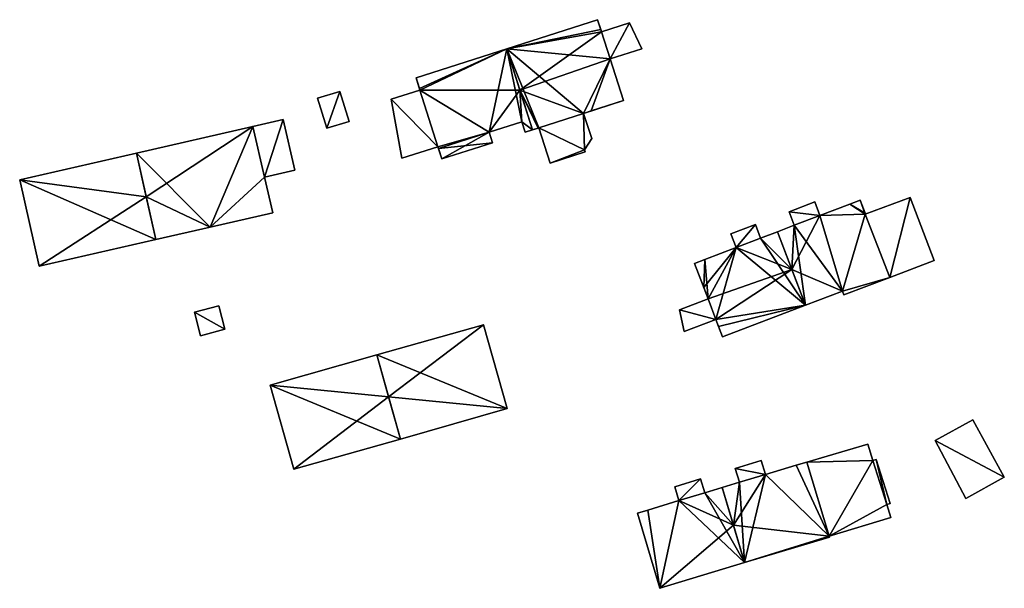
# Model space of a CAD drawing. Header units: inches. Extents: x 2560404 to 2560853, y 1205409 to 1205682.
# Tile 3 of 15: x 2560567 to 2560661, y 1205441 to 1205495. Entities that reach past the tile are written whole.
import ezdxf

# ---------------------------------------------------------------- set-up
doc = ezdxf.new("R2010")
doc.units = ezdxf.units.IN
doc.header["$MEASUREMENT"] = 0
doc.layers.add('bati3d_lod1_hmax_bat', color=10, linetype='Continuous')
doc.layers.add('bati3d_lod1_hmax_pt_bat', color=10, linetype='Continuous')

msp = doc.modelspace()

# ---------------------------------------------------------------- meshes
at = {"layer": 'bati3d_lod1_hmax_bat', "color": 22, "true_color": 0xdb4436}
mesh = msp.add_polyface(dxfattribs=at)
corners = [(2560620.908, 1205482.691, 609.039), (2560617.536, 1205481.598, 609.039), (2560620.853, 1205482.862, 609.039), (2560620.754, 1205486.371, 609.039), (2560621.537, 1205483.955, 609.039), (2560623.308, 1205491.604, 609.039), (2560624.587, 1205487.614, 609.039), (2560625.169, 1205495.068, 609.039), (2560626.373, 1205492.587, 609.039), (2560613.358, 1205492.567, 609.039), (2560616.443, 1205484.969, 609.039), (2560615.857, 1205484.777, 609.039), (2560622.099, 1205495.376, 609.039), (2560622.475, 1205494.205, 609.039), (2560620.908, 1205482.691, 617.214), (2560617.536, 1205481.598, 617.214), (2560620.853, 1205482.862, 617.214), (2560621.537, 1205483.955, 617.214), (2560620.754, 1205486.371, 617.214), (2560624.587, 1205487.614, 617.214), (2560623.308, 1205491.604, 617.214), (2560626.373, 1205492.587, 617.214), (2560625.169, 1205495.068, 617.214), (2560622.475, 1205494.205, 617.214), (2560622.099, 1205495.376, 617.214), (2560613.358, 1205492.567, 617.214), (2560615.857, 1205484.777, 617.214), (2560616.443, 1205484.969, 617.214)]
mesh.append_faces([[corners[k] for k in face] for face in [(18, 20, 25), (25, 20, 23), (16, 18, 27), (18, 25, 27), (20, 22, 23), (17, 18, 16), (19, 20, 18), (21, 22, 20), (25, 23, 24), (16, 27, 15), (27, 25, 26), (15, 14, 16), (10, 1, 15), (10, 15, 27), (11, 10, 27), (11, 27, 26), (9, 11, 26), (9, 26, 25), (12, 9, 25), (12, 25, 24), (13, 12, 24), (13, 24, 23), (7, 13, 23), (7, 23, 22), (8, 7, 22), (8, 22, 21), (5, 8, 21), (5, 21, 20), (6, 5, 20), (6, 20, 19), (3, 6, 19), (3, 19, 18), (4, 3, 18), (4, 18, 17), (2, 4, 17), (2, 17, 16), (0, 2, 16), (0, 16, 14), (1, 0, 14), (1, 14, 15), (13, 5, 9), (9, 3, 10), (9, 5, 3), (3, 2, 10), (13, 7, 5), (12, 13, 9), (2, 1, 10), (9, 10, 11), (7, 8, 5), (5, 6, 3), (3, 4, 2), (0, 1, 2)]])
mesh = msp.add_polyface(dxfattribs=at)
corners = [(2560603.266, 1205482.064, 609.077), (2560602.249, 1205487.727, 609.077), (2560606.743, 1205483.172, 609.077), (2560607.117, 1205482, 609.077), (2560611.677, 1205484.568, 609.077), (2560605.012, 1205488.607, 609.077), (2560604.638, 1205489.779, 609.077), (2560613.358, 1205492.567, 609.077), (2560611.997, 1205483.558, 609.077), (2560615.857, 1205484.777, 609.077), (2560614.827, 1205485.567, 609.077), (2560615.147, 1205484.557, 609.077), (2560605.012, 1205488.607, 617.215), (2560604.638, 1205489.779, 617.215), (2560602.249, 1205487.727, 617.215), (2560603.266, 1205482.064, 617.215), (2560606.743, 1205483.172, 617.215), (2560607.117, 1205482, 617.215), (2560611.997, 1205483.558, 617.215), (2560611.677, 1205484.568, 617.215), (2560614.827, 1205485.567, 617.215), (2560615.147, 1205484.557, 617.215), (2560615.857, 1205484.777, 617.215), (2560613.358, 1205492.567, 617.215)]
mesh.append_faces([[corners[k] for k in face] for face in [(19, 12, 16), (19, 23, 12), (20, 23, 19), (16, 12, 14), (17, 19, 16), (15, 16, 14), (22, 20, 21), (17, 18, 19), (23, 13, 12), (22, 23, 20), (7, 6, 13), (7, 13, 23), (9, 7, 23), (9, 23, 22), (11, 9, 22), (11, 22, 21), (10, 11, 21), (10, 21, 20), (4, 10, 20), (4, 20, 19), (8, 4, 19), (8, 19, 18), (3, 8, 18), (3, 18, 17), (2, 3, 17), (2, 17, 16), (0, 2, 16), (0, 16, 15), (1, 0, 15), (1, 15, 14), (5, 1, 14), (5, 14, 12), (6, 5, 12), (6, 12, 13), (4, 5, 7), (2, 5, 4), (10, 4, 7), (11, 10, 9), (9, 10, 7), (8, 3, 4), (2, 1, 5), (5, 6, 7), (3, 2, 4), (0, 1, 2)]])
mesh = msp.add_polyface(dxfattribs=at)
corners = [(2560596.046, 1205484.941, 611.08), (2560597.317, 1205488.479, 611.08), (2560598.191, 1205485.588, 611.08), (2560595.173, 1205487.831, 611.08), (2560598.191, 1205485.588, 613.578), (2560596.046, 1205484.941, 613.578), (2560597.317, 1205488.479, 613.578), (2560595.173, 1205487.831, 613.578)]
mesh.append_faces([[corners[k] for k in face] for face in [(5, 4, 6), (5, 6, 7), (3, 0, 5), (3, 5, 7), (1, 3, 7), (1, 7, 6), (2, 1, 6), (2, 6, 4), (0, 2, 4), (0, 4, 5), (0, 3, 1), (0, 1, 2)]])
mesh = msp.add_polyface(dxfattribs=at)
corners = [(2560579.607, 1205474.25, 609.471), (2560577.739, 1205482.549, 609.471), (2560584.817, 1205475.444, 609.471), (2560590.847, 1205476.826, 609.471), (2560590.059, 1205480.255, 609.471), (2560588.938, 1205485.125, 609.471), (2560592.992, 1205480.929, 609.471), (2560591.871, 1205485.799, 609.471), (2560579.607, 1205474.25, 617.644), (2560577.739, 1205482.549, 617.644), (2560584.817, 1205475.444, 617.644), (2560590.847, 1205476.826, 617.644), (2560590.059, 1205480.255, 617.644), (2560592.992, 1205480.929, 617.644), (2560591.871, 1205485.799, 617.644), (2560588.938, 1205485.125, 617.644)]
mesh.append_faces([[corners[k] for k in face] for face in [(12, 15, 10), (11, 12, 10), (9, 8, 10), (15, 9, 10), (13, 14, 12), (14, 15, 12), (5, 1, 9), (5, 9, 15), (7, 5, 15), (7, 15, 14), (6, 7, 14), (6, 14, 13), (4, 6, 13), (4, 13, 12), (3, 4, 12), (3, 12, 11), (2, 3, 11), (2, 11, 10), (0, 2, 10), (0, 10, 8), (1, 0, 8), (1, 8, 9), (4, 2, 5), (7, 4, 5), (6, 4, 7), (2, 1, 5), (3, 2, 4), (0, 1, 2)]])
mesh = msp.add_polyface(dxfattribs=at)
corners = [(2560579.607, 1205474.25, 609.431), (2560566.509, 1205479.983, 609.431), (2560577.739, 1205482.549, 609.431), (2560568.378, 1205471.694, 609.431), (2560577.739, 1205482.549, 617.644), (2560579.607, 1205474.25, 617.644), (2560566.509, 1205479.983, 617.644), (2560568.378, 1205471.694, 617.644)]
mesh.append_faces([[corners[k] for k in face] for face in [(5, 4, 6), (5, 6, 7), (3, 0, 5), (3, 5, 7), (1, 3, 7), (1, 7, 6), (2, 1, 6), (2, 6, 4), (0, 2, 4), (0, 4, 5), (0, 3, 1), (0, 1, 2)]])
mesh = msp.add_polyface(dxfattribs=at)
corners = [(2560645.661, 1205469.292, 603.266), (2560642.093, 1205467.932, 603.266), (2560640.781, 1205471.382, 603.266), (2560645.802, 1205468.921, 603.266), (2560650.202, 1205470.597, 603.266), (2560654.483, 1205472.229, 603.266), (2560652.165, 1205478.292, 603.266), (2560639.404, 1205475.002, 603.266), (2560641.014, 1205475.621, 603.266), (2560642.994, 1205477.86, 603.266), (2560643.484, 1205476.56, 603.266), (2560640.524, 1205476.921, 603.266), (2560647.364, 1205478.029, 603.266), (2560647.83, 1205476.768, 603.266), (2560646.377, 1205477.655, 603.266), (2560647.854, 1205476.702, 603.266), (2560640.781, 1205471.382, 611.449), (2560639.404, 1205475.002, 611.449), (2560642.093, 1205467.932, 611.449), (2560645.661, 1205469.292, 611.449), (2560645.802, 1205468.921, 611.449), (2560650.202, 1205470.597, 611.449), (2560654.483, 1205472.229, 611.449), (2560652.165, 1205478.292, 611.449), (2560647.854, 1205476.702, 611.449), (2560647.83, 1205476.768, 611.449), (2560647.364, 1205478.029, 611.449), (2560646.377, 1205477.655, 611.449), (2560643.484, 1205476.56, 611.449), (2560642.994, 1205477.86, 611.449), (2560640.524, 1205476.921, 611.449), (2560641.014, 1205475.621, 611.449)]
mesh.append_faces([[corners[k] for k in face] for face in [(21, 24, 19), (19, 24, 28), (19, 28, 16), (28, 31, 16), (21, 19, 20), (23, 24, 21), (25, 27, 24), (24, 27, 28), (19, 16, 18), (26, 27, 25), (30, 31, 28), (31, 17, 16), (22, 23, 21), (29, 30, 28), (8, 7, 17), (8, 17, 31), (11, 8, 31), (11, 31, 30), (9, 11, 30), (9, 30, 29), (10, 9, 29), (10, 29, 28), (14, 10, 28), (14, 28, 27), (12, 14, 27), (12, 27, 26), (13, 12, 25), (12, 26, 25), (15, 13, 25), (15, 25, 24), (6, 15, 24), (6, 24, 23), (5, 6, 23), (5, 23, 22), (4, 5, 21), (5, 22, 21), (3, 4, 21), (3, 21, 20), (0, 3, 20), (0, 20, 19), (1, 0, 19), (1, 19, 18), (2, 1, 16), (1, 18, 16), (7, 2, 16), (7, 16, 17), (10, 15, 0), (10, 2, 8), (0, 15, 4), (10, 0, 2), (14, 15, 10), (4, 15, 6), (14, 13, 15), (12, 13, 14), (10, 8, 11), (9, 10, 11), (2, 7, 8), (5, 4, 6), (3, 0, 4), (0, 1, 2)]])
mesh = msp.add_polyface(dxfattribs=at)
corners = [(2560637.284, 1205475.692, 603.397), (2560635.424, 1205473.483, 603.397), (2560634.924, 1205474.793, 603.397), (2560632.728, 1205468.558, 603.397), (2560631.434, 1205471.955, 603.397), (2560632.43, 1205472.336, 603.397), (2560633.489, 1205466.558, 603.397), (2560629.972, 1205467.509, 603.397), (2560630.447, 1205465.4, 603.397), (2560639.404, 1205475.002, 603.397), (2560642.093, 1205467.932, 603.397), (2560637.784, 1205474.382, 603.397), (2560634.123, 1205464.895, 603.397), (2560635.424, 1205473.483, 611.438), (2560634.924, 1205474.793, 611.438), (2560632.43, 1205472.336, 611.438), (2560631.434, 1205471.955, 611.438), (2560632.728, 1205468.558, 611.438), (2560629.972, 1205467.509, 611.438), (2560630.447, 1205465.4, 611.438), (2560633.489, 1205466.558, 611.438), (2560634.123, 1205464.895, 611.438), (2560642.093, 1205467.932, 611.438), (2560639.404, 1205475.002, 611.438), (2560637.784, 1205474.382, 611.438), (2560637.284, 1205475.692, 611.438)]
mesh.append_faces([[corners[k] for k in face] for face in [(20, 22, 13), (17, 20, 13), (24, 13, 22), (20, 21, 22), (17, 13, 15), (18, 20, 17), (18, 19, 20), (23, 24, 22), (13, 24, 25), (16, 17, 15), (13, 25, 14), (0, 2, 14), (0, 14, 25), (11, 0, 25), (11, 25, 24), (9, 11, 24), (9, 24, 23), (10, 9, 23), (10, 23, 22), (12, 10, 22), (12, 22, 21), (6, 12, 21), (6, 21, 20), (8, 6, 20), (8, 20, 19), (7, 8, 19), (7, 19, 18), (3, 7, 18), (3, 18, 17), (4, 3, 17), (4, 17, 16), (5, 4, 16), (5, 16, 15), (1, 5, 15), (1, 15, 13), (2, 1, 13), (2, 13, 14), (1, 10, 6), (11, 10, 1), (3, 1, 6), (10, 12, 6), (1, 0, 11), (9, 10, 11), (6, 8, 7), (6, 7, 3), (1, 3, 5), (3, 4, 5), (0, 1, 2)]])
mesh = msp.add_polyface(dxfattribs=at)
corners = [(2560583.326, 1205467.269, 608.829), (2560586.243, 1205465.646, 608.829), (2560583.915, 1205464.985, 608.829), (2560585.669, 1205467.872, 608.829), (2560583.915, 1205464.985, 611.153), (2560583.326, 1205467.269, 611.153), (2560586.243, 1205465.646, 611.153), (2560585.669, 1205467.872, 611.153)]
mesh.append_faces([[corners[k] for k in face] for face in [(5, 4, 6), (5, 6, 7), (3, 0, 5), (3, 5, 7), (1, 3, 7), (1, 7, 6), (2, 1, 6), (2, 6, 4), (0, 2, 4), (0, 4, 5), (0, 3, 1), (0, 1, 2)]])
mesh = msp.add_polyface(dxfattribs=at)
corners = [(2560613.403, 1205458.013, 604.056), (2560603.153, 1205455.077, 604.056), (2560600.865, 1205463.166, 604.056), (2560611.114, 1205466.062, 604.056), (2560600.865, 1205463.166, 612.387), (2560611.114, 1205466.062, 612.387), (2560603.153, 1205455.077, 612.387), (2560613.403, 1205458.013, 612.387)]
mesh.append_faces([[corners[k] for k in face] for face in [(5, 4, 7), (4, 6, 7), (0, 3, 5), (0, 5, 7), (1, 0, 7), (1, 7, 6), (2, 1, 6), (2, 6, 4), (3, 2, 4), (3, 4, 5), (3, 0, 2), (0, 1, 2)]])
mesh = msp.add_polyface(dxfattribs=at)
corners = [(2560590.615, 1205460.259, 603.972), (2560600.865, 1205463.166, 603.972), (2560603.153, 1205455.077, 603.972), (2560592.884, 1205452.18, 603.972), (2560603.153, 1205455.077, 612.384), (2560592.884, 1205452.18, 612.384), (2560600.865, 1205463.166, 612.384), (2560590.615, 1205460.259, 612.384)]
mesh.append_faces([[corners[k] for k in face] for face in [(5, 4, 7), (4, 6, 7), (0, 3, 5), (0, 5, 7), (1, 0, 7), (1, 7, 6), (2, 1, 6), (2, 6, 4), (3, 2, 4), (3, 4, 5), (3, 0, 2), (0, 1, 2)]])
mesh = msp.add_polyface(dxfattribs=at)
corners = [(2560661.23, 1205451.407, 597.751), (2560654.585, 1205454.941, 597.751), (2560658.189, 1205456.922, 597.751), (2560657.518, 1205449.361, 597.751), (2560658.189, 1205456.922, 601.82), (2560661.23, 1205451.407, 601.82), (2560654.585, 1205454.941, 601.82), (2560657.518, 1205449.361, 601.82)]
mesh.append_faces([[corners[k] for k in face] for face in [(5, 4, 6), (5, 6, 7), (3, 0, 5), (3, 5, 7), (1, 3, 7), (1, 7, 6), (2, 1, 6), (2, 6, 4), (0, 2, 4), (0, 4, 5), (0, 3, 1), (0, 1, 2)]])
mesh = msp.add_polyface(dxfattribs=at)
corners = [(2560635.341, 1205452.258, 599.317), (2560637.851, 1205453.017, 599.317), (2560638.251, 1205451.667, 599.317), (2560634.081, 1205450.418, 599.317), (2560635.741, 1205450.918, 599.317), (2560636.24, 1205443.199, 599.317), (2560648.091, 1205454.585, 599.317), (2560648.582, 1205453.01, 599.317), (2560642.221, 1205452.855, 599.317), (2560644.4, 1205445.656, 599.317), (2560644.374, 1205445.742, 599.317), (2560641.219, 1205452.556, 599.317), (2560649.943, 1205448.775, 599.317), (2560648.916, 1205453.114, 599.317), (2560650.239, 1205448.867, 599.317), (2560650.327, 1205447.543, 599.317), (2560637.851, 1205453.017, 607.457), (2560638.251, 1205451.667, 607.457), (2560635.341, 1205452.258, 607.457), (2560635.741, 1205450.918, 607.457), (2560634.081, 1205450.418, 607.457), (2560636.24, 1205443.199, 607.457), (2560644.4, 1205445.656, 607.457), (2560644.374, 1205445.742, 607.457), (2560650.327, 1205447.543, 607.457), (2560649.943, 1205448.775, 607.457), (2560650.239, 1205448.867, 607.457), (2560648.916, 1205453.114, 607.457), (2560648.582, 1205453.01, 607.457), (2560648.091, 1205454.585, 607.457), (2560642.221, 1205452.855, 607.457), (2560641.219, 1205452.556, 607.457)]
mesh.append_faces([[corners[k] for k in face] for face in [(21, 17, 19), (23, 17, 21), (23, 25, 28), (23, 28, 30), (19, 17, 18), (20, 21, 19), (23, 31, 17), (22, 23, 21), (23, 30, 31), (23, 24, 25), (17, 16, 18), (26, 27, 25), (28, 25, 27), (28, 29, 30), (11, 2, 17), (11, 17, 31), (8, 11, 31), (8, 31, 30), (6, 8, 30), (6, 30, 29), (7, 6, 29), (7, 29, 28), (13, 7, 28), (13, 28, 27), (14, 13, 27), (14, 27, 26), (12, 14, 26), (12, 26, 25), (15, 12, 25), (15, 25, 24), (10, 15, 24), (10, 24, 23), (9, 10, 23), (9, 23, 22), (5, 9, 22), (5, 22, 21), (3, 5, 21), (3, 21, 20), (4, 3, 20), (4, 20, 19), (0, 4, 19), (0, 19, 18), (1, 0, 18), (1, 18, 16), (2, 1, 16), (2, 16, 17), (10, 7, 12), (5, 2, 10), (8, 7, 10), (4, 2, 5), (12, 15, 10), (10, 2, 11), (14, 12, 13), (12, 7, 13), (8, 10, 11), (9, 5, 10), (6, 7, 8), (4, 0, 2), (3, 4, 5), (0, 1, 2)]])
mesh = msp.add_polyface(dxfattribs=at)
corners = [(2560625.931, 1205447.941, 599.217), (2560626.95, 1205448.252, 599.217), (2560628.1, 1205440.732, 599.217), (2560629.931, 1205449.16, 599.217), (2560636.24, 1205443.199, 599.217), (2560634.081, 1205450.418, 599.217), (2560632.421, 1205449.919, 599.217), (2560629.521, 1205450.49, 599.217), (2560632.011, 1205451.249, 599.217), (2560626.95, 1205448.252, 607.45), (2560629.931, 1205449.16, 607.45), (2560625.931, 1205447.941, 607.45), (2560628.1, 1205440.732, 607.45), (2560636.24, 1205443.199, 607.45), (2560634.081, 1205450.418, 607.45), (2560632.421, 1205449.919, 607.45), (2560632.011, 1205451.249, 607.45), (2560629.521, 1205450.49, 607.45)]
mesh.append_faces([[corners[k] for k in face] for face in [(15, 10, 13), (12, 10, 9), (13, 10, 12), (12, 9, 11), (16, 10, 15), (14, 15, 13), (16, 17, 10), (7, 3, 10), (7, 10, 17), (8, 7, 17), (8, 17, 16), (6, 8, 16), (6, 16, 15), (5, 6, 15), (5, 15, 14), (4, 5, 14), (4, 14, 13), (2, 4, 13), (2, 13, 12), (0, 2, 12), (0, 12, 11), (1, 0, 11), (1, 11, 9), (3, 1, 9), (3, 9, 10), (4, 3, 6), (6, 3, 8), (2, 1, 3), (3, 7, 8), (5, 4, 6), (2, 3, 4), (0, 1, 2)]])
at = {"layer": 'bati3d_lod1_hmax_pt_bat', "color": 22, "true_color": 0xdb4436}
mesh = msp.add_polyface(dxfattribs=at)
corners = [(2560622.475, 1205494.205, 609.039), (2560613.358, 1205492.567, 609.039), (2560622.403, 1205494.429, 609.039), (2560622.099, 1205495.376, 609.039), (2560614.63, 1205488.601, 609.039), (2560623.308, 1205491.604, 609.039), (2560624.587, 1205487.614, 609.039), (2560621.472, 1205486.604, 609.039), (2560616.375, 1205484.947, 609.039), (2560615.857, 1205484.777, 609.039), (2560620.754, 1205486.371, 609.039), (2560616.443, 1205484.969, 609.039), (2560623.308, 1205491.604, 617.216), (2560624.587, 1205487.614, 617.216), (2560622.475, 1205494.205, 617.216), (2560622.403, 1205494.429, 617.216), (2560622.099, 1205495.376, 617.216), (2560613.358, 1205492.567, 617.216), (2560614.63, 1205488.601, 617.216), (2560615.857, 1205484.777, 617.216), (2560616.375, 1205484.947, 617.216), (2560616.443, 1205484.969, 617.216), (2560620.754, 1205486.371, 617.216), (2560621.472, 1205486.604, 617.216)]
mesh.append_faces([[corners[k] for k in face] for face in [(18, 22, 12), (18, 20, 21), (18, 21, 22), (15, 17, 14), (18, 12, 14), (22, 23, 12), (23, 13, 12), (16, 17, 15), (17, 18, 14), (19, 20, 18), (7, 6, 13), (7, 13, 23), (10, 7, 23), (10, 23, 22), (11, 10, 22), (11, 22, 21), (8, 11, 21), (8, 21, 20), (9, 8, 20), (9, 20, 19), (4, 9, 19), (4, 19, 18), (1, 4, 18), (1, 18, 17), (3, 1, 17), (3, 17, 16), (2, 3, 16), (2, 16, 15), (0, 2, 15), (0, 15, 14), (5, 0, 14), (5, 14, 12), (6, 5, 12), (6, 12, 13), (10, 4, 5), (11, 4, 10), (4, 11, 8), (10, 5, 7), (4, 8, 9), (5, 4, 0), (5, 6, 7), (0, 4, 1), (2, 1, 3), (0, 1, 2)]])
mesh = msp.add_polyface(dxfattribs=at)
corners = [(2560623.308, 1205491.604, 609.039), (2560622.475, 1205494.205, 609.039), (2560625.169, 1205495.068, 609.039), (2560626.373, 1205492.587, 609.039), (2560625.169, 1205495.068, 614.95), (2560626.373, 1205492.587, 614.95), (2560622.475, 1205494.205, 614.95), (2560623.308, 1205491.604, 614.95)]
mesh.append_faces([[corners[k] for k in face] for face in [(5, 4, 7), (4, 6, 7), (0, 3, 5), (0, 5, 7), (1, 0, 7), (1, 7, 6), (2, 1, 6), (2, 6, 4), (3, 2, 4), (3, 4, 5), (3, 0, 2), (0, 1, 2)]])
mesh = msp.add_polyface(dxfattribs=at)
corners = [(2560613.358, 1205492.567, 609.077), (2560604.967, 1205488.749, 609.077), (2560604.638, 1205489.779, 609.077), (2560611.677, 1205484.568, 609.077), (2560606.8, 1205482.993, 609.077), (2560606.743, 1205483.172, 609.077), (2560605.012, 1205488.607, 609.077), (2560611.997, 1205483.558, 609.077), (2560607.117, 1205482, 609.077), (2560614.63, 1205488.601, 609.077), (2560615.857, 1205484.777, 609.077), (2560614.827, 1205485.567, 609.077), (2560615.147, 1205484.557, 609.077), (2560604.967, 1205488.749, 617.216), (2560604.638, 1205489.779, 617.216), (2560605.012, 1205488.607, 617.216), (2560606.743, 1205483.172, 617.216), (2560606.8, 1205482.993, 617.216), (2560607.117, 1205482, 617.216), (2560611.997, 1205483.558, 617.216), (2560611.677, 1205484.568, 617.216), (2560614.827, 1205485.567, 617.216), (2560615.147, 1205484.557, 617.216), (2560615.857, 1205484.777, 617.216), (2560614.63, 1205488.601, 617.216), (2560613.358, 1205492.567, 617.216)]
mesh.append_faces([[corners[k] for k in face] for face in [(15, 20, 24), (24, 20, 21), (25, 13, 15), (16, 20, 15), (19, 20, 17), (21, 22, 23), (20, 16, 17), (19, 17, 18), (24, 25, 15), (24, 21, 23), (14, 13, 25), (0, 2, 14), (0, 14, 25), (9, 0, 25), (9, 25, 24), (10, 9, 24), (10, 24, 23), (12, 10, 23), (12, 23, 22), (11, 12, 22), (11, 22, 21), (3, 11, 21), (3, 21, 20), (7, 3, 20), (7, 20, 19), (8, 7, 19), (8, 19, 18), (4, 8, 18), (4, 18, 17), (5, 4, 17), (5, 17, 16), (6, 5, 16), (6, 16, 15), (1, 6, 15), (1, 15, 13), (2, 1, 13), (2, 13, 14), (9, 3, 6), (9, 11, 3), (3, 7, 4), (10, 12, 11), (6, 0, 9), (9, 10, 11), (4, 7, 8), (3, 5, 6), (0, 6, 1), (3, 4, 5), (0, 1, 2)]])
mesh = msp.add_polyface(dxfattribs=at)
corners = [(2560602.249, 1205487.727, 609.077), (2560606.743, 1205483.172, 609.077), (2560603.266, 1205482.064, 609.077), (2560605.012, 1205488.607, 609.077), (2560603.266, 1205482.064, 614.944), (2560602.249, 1205487.727, 614.944), (2560606.743, 1205483.172, 614.944), (2560605.012, 1205488.607, 614.944)]
mesh.append_faces([[corners[k] for k in face] for face in [(5, 4, 6), (5, 6, 7), (3, 0, 5), (3, 5, 7), (1, 3, 7), (1, 7, 6), (2, 1, 6), (2, 6, 4), (0, 2, 4), (0, 4, 5), (0, 3, 1), (0, 1, 2)]])
mesh = msp.add_polyface(dxfattribs=at)
corners = [(2560596.046, 1205484.941, 611.08), (2560597.317, 1205488.479, 611.08), (2560598.191, 1205485.588, 611.08), (2560595.173, 1205487.831, 611.08), (2560598.191, 1205485.588, 613.574), (2560596.046, 1205484.941, 613.574), (2560597.317, 1205488.479, 613.574), (2560595.173, 1205487.831, 613.574)]
mesh.append_faces([[corners[k] for k in face] for face in [(5, 4, 6), (5, 6, 7), (3, 0, 5), (3, 5, 7), (1, 3, 7), (1, 7, 6), (2, 1, 6), (2, 6, 4), (0, 2, 4), (0, 4, 5), (0, 3, 1), (0, 1, 2)]])
mesh = msp.add_polyface(dxfattribs=at)
corners = [(2560590.059, 1205480.255, 609.471), (2560588.938, 1205485.125, 609.471), (2560591.871, 1205485.799, 609.471), (2560592.992, 1205480.929, 609.471), (2560591.871, 1205485.799, 614.95), (2560592.992, 1205480.929, 614.95), (2560588.938, 1205485.125, 614.95), (2560590.059, 1205480.255, 614.95)]
mesh.append_faces([[corners[k] for k in face] for face in [(5, 4, 7), (4, 6, 7), (0, 3, 5), (0, 5, 7), (1, 0, 7), (1, 7, 6), (2, 1, 6), (2, 6, 4), (3, 2, 4), (3, 4, 5), (3, 0, 2), (0, 1, 2)]])
mesh = msp.add_polyface(dxfattribs=at)
corners = [(2560621.537, 1205483.955, 609.039), (2560620.853, 1205482.862, 609.039), (2560620.754, 1205486.371, 609.039), (2560620.908, 1205482.691, 609.039), (2560617.536, 1205481.598, 609.039), (2560616.443, 1205484.969, 609.039), (2560620.908, 1205482.691, 614.95), (2560617.536, 1205481.598, 614.95), (2560620.853, 1205482.862, 614.95), (2560621.537, 1205483.955, 614.95), (2560620.754, 1205486.371, 614.95), (2560616.443, 1205484.969, 614.95)]
mesh.append_faces([[corners[k] for k in face] for face in [(9, 10, 8), (8, 10, 11), (7, 6, 8), (8, 11, 7), (5, 4, 7), (5, 7, 11), (2, 5, 11), (2, 11, 10), (0, 2, 10), (0, 10, 9), (1, 0, 9), (1, 9, 8), (3, 1, 8), (3, 8, 6), (4, 3, 6), (4, 6, 7), (1, 4, 5), (2, 1, 5), (3, 4, 1), (0, 1, 2)]])
mesh = msp.add_polyface(dxfattribs=at)
corners = [(2560579.607, 1205474.25, 609.471), (2560578.683, 1205478.354, 609.471), (2560584.817, 1205475.444, 609.471), (2560577.739, 1205482.549, 609.471), (2560588.938, 1205485.125, 609.471), (2560590.847, 1205476.826, 609.471), (2560590.059, 1205480.255, 609.471), (2560578.683, 1205478.354, 617.644), (2560577.739, 1205482.549, 617.644), (2560579.607, 1205474.25, 617.644), (2560584.817, 1205475.444, 617.644), (2560590.847, 1205476.826, 617.644), (2560590.059, 1205480.255, 617.644), (2560588.938, 1205485.125, 617.644)]
mesh.append_faces([[corners[k] for k in face] for face in [(10, 13, 7), (10, 7, 9), (13, 8, 7), (11, 12, 10), (10, 12, 13), (4, 3, 8), (4, 8, 13), (6, 4, 13), (6, 13, 12), (5, 6, 12), (5, 12, 11), (2, 5, 11), (2, 11, 10), (0, 2, 10), (0, 10, 9), (1, 0, 9), (1, 9, 7), (3, 1, 7), (3, 7, 8), (2, 1, 4), (2, 4, 6), (5, 2, 6), (1, 3, 4), (0, 1, 2)]])
mesh = msp.add_polyface(dxfattribs=at)
corners = [(2560577.739, 1205482.549, 609.431), (2560578.683, 1205478.354, 609.431), (2560566.509, 1205479.983, 609.431), (2560568.378, 1205471.694, 609.431), (2560579.607, 1205474.25, 609.431), (2560578.683, 1205478.354, 617.644), (2560579.607, 1205474.25, 617.644), (2560577.739, 1205482.549, 617.644), (2560566.509, 1205479.983, 617.644), (2560568.378, 1205471.694, 617.644)]
mesh.append_faces([[corners[k] for k in face] for face in [(6, 5, 9), (8, 5, 7), (9, 5, 8), (3, 4, 6), (3, 6, 9), (2, 3, 9), (2, 9, 8), (0, 2, 8), (0, 8, 7), (1, 0, 7), (1, 7, 5), (4, 1, 5), (4, 5, 6), (1, 4, 3), (1, 3, 2), (0, 1, 2)]])
mesh = msp.add_polyface(dxfattribs=at)
corners = [(2560650.202, 1205470.597, 603.266), (2560647.854, 1205476.702, 603.266), (2560652.165, 1205478.292, 603.266), (2560654.483, 1205472.229, 603.266), (2560652.165, 1205478.292, 609.292), (2560654.483, 1205472.229, 609.292), (2560647.854, 1205476.702, 609.292), (2560650.202, 1205470.597, 609.292)]
mesh.append_faces([[corners[k] for k in face] for face in [(5, 4, 7), (4, 6, 7), (0, 3, 5), (0, 5, 7), (1, 0, 7), (1, 7, 6), (2, 1, 6), (2, 6, 4), (3, 2, 4), (3, 4, 5), (3, 0, 2), (0, 1, 2)]])
mesh = msp.add_polyface(dxfattribs=at)
corners = [(2560645.661, 1205469.292, 603.266), (2560642.093, 1205467.932, 603.266), (2560641.014, 1205475.621, 603.266), (2560650.202, 1205470.597, 603.266), (2560645.802, 1205468.921, 603.266), (2560639.404, 1205475.002, 603.266), (2560647.364, 1205478.029, 603.266), (2560647.854, 1205476.702, 603.266), (2560646.377, 1205477.655, 603.266), (2560643.484, 1205476.56, 603.266), (2560642.093, 1205467.932, 611.452), (2560639.404, 1205475.002, 611.452), (2560645.661, 1205469.292, 611.452), (2560645.802, 1205468.921, 611.452), (2560650.202, 1205470.597, 611.452), (2560647.854, 1205476.702, 611.452), (2560647.364, 1205478.029, 611.452), (2560646.377, 1205477.655, 611.452), (2560643.484, 1205476.56, 611.452), (2560641.014, 1205475.621, 611.452)]
mesh.append_faces([[corners[k] for k in face] for face in [(12, 15, 18), (14, 15, 12), (15, 16, 17), (18, 15, 17), (19, 10, 12), (13, 14, 12), (12, 18, 19), (10, 19, 11), (2, 5, 11), (2, 11, 19), (9, 2, 19), (9, 19, 18), (8, 9, 18), (8, 18, 17), (6, 8, 17), (6, 17, 16), (7, 6, 16), (7, 16, 15), (3, 7, 15), (3, 15, 14), (4, 3, 14), (4, 14, 13), (0, 4, 13), (0, 13, 12), (1, 0, 12), (1, 12, 10), (5, 1, 10), (5, 10, 11), (9, 7, 0), (8, 7, 9), (9, 0, 2), (0, 7, 3), (6, 7, 8), (1, 5, 2), (0, 3, 4), (0, 1, 2)]])
mesh = msp.add_polyface(dxfattribs=at)
corners = [(2560643.484, 1205476.56, 603.266), (2560641.014, 1205475.621, 603.266), (2560640.524, 1205476.921, 603.266), (2560642.994, 1205477.86, 603.266), (2560640.524, 1205476.921, 609.201), (2560642.994, 1205477.86, 609.201), (2560641.014, 1205475.621, 609.201), (2560643.484, 1205476.56, 609.201)]
mesh.append_faces([[corners[k] for k in face] for face in [(5, 4, 7), (4, 6, 7), (0, 3, 5), (0, 5, 7), (1, 0, 7), (1, 7, 6), (2, 1, 6), (2, 6, 4), (3, 2, 4), (3, 4, 5), (3, 0, 2), (0, 1, 2)]])
mesh = msp.add_polyface(dxfattribs=at)
corners = [(2560637.284, 1205475.692, 603.397), (2560637.784, 1205474.382, 603.397), (2560635.424, 1205473.483, 603.397), (2560634.924, 1205474.793, 603.397), (2560635.424, 1205473.483, 609.195), (2560634.924, 1205474.793, 609.195), (2560637.784, 1205474.382, 609.195), (2560637.284, 1205475.692, 609.195)]
mesh.append_faces([[corners[k] for k in face] for face in [(5, 4, 7), (4, 6, 7), (0, 3, 5), (0, 5, 7), (1, 0, 7), (1, 7, 6), (2, 1, 6), (2, 6, 4), (3, 2, 4), (3, 4, 5), (3, 0, 2), (0, 1, 2)]])
mesh = msp.add_polyface(dxfattribs=at)
corners = [(2560633.489, 1205466.558, 603.397), (2560642.093, 1205467.932, 603.397), (2560633.748, 1205465.879, 603.397), (2560634.123, 1205464.895, 603.397), (2560640.781, 1205471.382, 603.397), (2560632.321, 1205469.626, 603.397), (2560631.434, 1205471.955, 603.397), (2560632.43, 1205472.336, 603.397), (2560637.784, 1205474.382, 603.397), (2560639.404, 1205475.002, 603.397), (2560635.424, 1205473.483, 603.397), (2560632.728, 1205468.558, 603.397), (2560632.321, 1205469.626, 611.457), (2560631.434, 1205471.955, 611.457), (2560632.728, 1205468.558, 611.457), (2560633.489, 1205466.558, 611.457), (2560633.748, 1205465.879, 611.457), (2560634.123, 1205464.895, 611.457), (2560642.093, 1205467.932, 611.457), (2560640.781, 1205471.382, 611.457), (2560639.404, 1205475.002, 611.457), (2560637.784, 1205474.382, 611.457), (2560635.424, 1205473.483, 611.457), (2560632.43, 1205472.336, 611.457)]
mesh.append_faces([[corners[k] for k in face] for face in [(19, 22, 14), (22, 12, 14), (15, 19, 14), (18, 15, 16), (18, 16, 17), (13, 12, 23), (23, 12, 22), (19, 15, 18), (22, 19, 21), (20, 21, 19), (7, 6, 13), (7, 13, 23), (10, 7, 23), (10, 23, 22), (8, 10, 22), (8, 22, 21), (9, 8, 21), (9, 21, 20), (4, 9, 20), (4, 20, 19), (1, 4, 19), (1, 19, 18), (3, 1, 18), (3, 18, 17), (2, 3, 17), (2, 17, 16), (0, 2, 16), (0, 16, 15), (11, 0, 15), (11, 15, 14), (5, 11, 14), (5, 14, 12), (6, 5, 12), (6, 12, 13), (10, 4, 11), (8, 4, 10), (10, 5, 7), (11, 4, 0), (10, 11, 5), (4, 8, 9), (5, 6, 7), (0, 4, 1), (2, 1, 3), (0, 1, 2)]])
mesh = msp.add_polyface(dxfattribs=at)
corners = [(2560583.326, 1205467.269, 608.829), (2560586.243, 1205465.646, 608.829), (2560583.915, 1205464.985, 608.829), (2560585.669, 1205467.872, 608.829), (2560583.915, 1205464.985, 611.156), (2560583.326, 1205467.269, 611.156), (2560586.243, 1205465.646, 611.156), (2560585.669, 1205467.872, 611.156)]
mesh.append_faces([[corners[k] for k in face] for face in [(5, 4, 6), (5, 6, 7), (3, 0, 5), (3, 5, 7), (1, 3, 7), (1, 7, 6), (2, 1, 6), (2, 6, 4), (0, 2, 4), (0, 4, 5), (0, 3, 1), (0, 1, 2)]])
mesh = msp.add_polyface(dxfattribs=at)
corners = [(2560629.972, 1205467.509, 603.397), (2560633.489, 1205466.558, 603.397), (2560630.447, 1205465.4, 603.397), (2560632.728, 1205468.558, 603.397), (2560630.447, 1205465.4, 609.272), (2560629.972, 1205467.509, 609.272), (2560633.489, 1205466.558, 609.272), (2560632.728, 1205468.558, 609.272)]
mesh.append_faces([[corners[k] for k in face] for face in [(5, 4, 6), (5, 6, 7), (3, 0, 5), (3, 5, 7), (1, 3, 7), (1, 7, 6), (2, 1, 6), (2, 6, 4), (0, 2, 4), (0, 4, 5), (0, 3, 1), (0, 1, 2)]])
mesh = msp.add_polyface(dxfattribs=at)
corners = [(2560600.865, 1205463.166, 604.056), (2560611.114, 1205466.062, 604.056), (2560602.003, 1205459.142, 604.056), (2560613.403, 1205458.013, 604.056), (2560603.153, 1205455.077, 604.056), (2560600.865, 1205463.166, 612.375), (2560611.114, 1205466.062, 612.375), (2560602.003, 1205459.142, 612.375), (2560603.153, 1205455.077, 612.375), (2560613.403, 1205458.013, 612.375)]
mesh.append_faces([[corners[k] for k in face] for face in [(6, 5, 7), (9, 6, 7), (8, 9, 7), (3, 1, 6), (3, 6, 9), (4, 3, 9), (4, 9, 8), (2, 4, 8), (2, 8, 7), (0, 2, 7), (0, 7, 5), (1, 0, 5), (1, 5, 6), (2, 1, 3), (2, 3, 4), (0, 1, 2)]])
mesh = msp.add_polyface(dxfattribs=at)
corners = [(2560603.153, 1205455.077, 603.972), (2560592.884, 1205452.18, 603.972), (2560602.003, 1205459.142, 603.972), (2560590.615, 1205460.259, 603.972), (2560600.865, 1205463.166, 603.972), (2560603.153, 1205455.077, 612.371), (2560592.884, 1205452.18, 612.371), (2560602.003, 1205459.142, 612.371), (2560600.865, 1205463.166, 612.371), (2560590.615, 1205460.259, 612.371)]
mesh.append_faces([[corners[k] for k in face] for face in [(8, 9, 7), (6, 5, 7), (7, 9, 6), (3, 1, 6), (3, 6, 9), (4, 3, 9), (4, 9, 8), (2, 4, 8), (2, 8, 7), (0, 2, 7), (0, 7, 5), (1, 0, 5), (1, 5, 6), (2, 1, 3), (2, 3, 4), (0, 1, 2)]])
mesh = msp.add_polyface(dxfattribs=at)
corners = [(2560661.23, 1205451.407, 597.751), (2560654.585, 1205454.941, 597.751), (2560658.189, 1205456.922, 597.751), (2560657.518, 1205449.361, 597.751), (2560658.189, 1205456.922, 601.82), (2560661.23, 1205451.407, 601.82), (2560654.585, 1205454.941, 601.82), (2560657.518, 1205449.361, 601.82)]
mesh.append_faces([[corners[k] for k in face] for face in [(5, 4, 6), (5, 6, 7), (3, 0, 5), (3, 5, 7), (1, 3, 7), (1, 7, 6), (2, 1, 6), (2, 6, 4), (0, 2, 4), (0, 4, 5), (0, 3, 1), (0, 1, 2)]])
mesh = msp.add_polyface(dxfattribs=at)
corners = [(2560648.916, 1205453.114, 599.317), (2560650.239, 1205448.867, 599.317), (2560649.943, 1205448.775, 599.317), (2560648.582, 1205453.01, 599.317), (2560648.091, 1205454.585, 599.317), (2560642.221, 1205452.855, 599.317), (2560650.327, 1205447.543, 599.317), (2560644.374, 1205445.742, 599.317), (2560649.943, 1205448.775, 604.835), (2560650.327, 1205447.543, 604.835), (2560650.239, 1205448.867, 604.835), (2560648.916, 1205453.114, 604.835), (2560648.582, 1205453.01, 604.835), (2560648.091, 1205454.585, 604.835), (2560642.221, 1205452.855, 604.835), (2560644.374, 1205445.742, 604.835)]
mesh.append_faces([[corners[k] for k in face] for face in [(12, 15, 8), (11, 8, 10), (12, 8, 11), (15, 9, 8), (14, 12, 13), (14, 15, 12), (7, 6, 9), (7, 9, 15), (5, 7, 15), (5, 15, 14), (4, 5, 14), (4, 14, 13), (3, 4, 13), (3, 13, 12), (0, 3, 12), (0, 12, 11), (1, 0, 11), (1, 11, 10), (2, 1, 10), (2, 10, 8), (6, 2, 8), (6, 8, 9), (3, 2, 7), (5, 3, 7), (2, 6, 7), (4, 3, 5), (3, 0, 2), (0, 1, 2)]])
mesh = msp.add_polyface(dxfattribs=at)
corners = [(2560634.081, 1205450.418, 599.317), (2560635.741, 1205450.918, 599.317), (2560635.163, 1205446.801, 599.317), (2560636.24, 1205443.199, 599.317), (2560644.374, 1205445.742, 599.317), (2560644.4, 1205445.656, 599.317), (2560638.251, 1205451.667, 599.317), (2560641.219, 1205452.556, 599.317), (2560642.221, 1205452.855, 599.317), (2560635.741, 1205450.918, 607.457), (2560638.251, 1205451.667, 607.457), (2560634.081, 1205450.418, 607.457), (2560635.163, 1205446.801, 607.457), (2560636.24, 1205443.199, 607.457), (2560644.4, 1205445.656, 607.457), (2560644.374, 1205445.742, 607.457), (2560642.221, 1205452.855, 607.457), (2560641.219, 1205452.556, 607.457)]
mesh.append_faces([[corners[k] for k in face] for face in [(15, 10, 12), (13, 15, 12), (12, 9, 11), (17, 10, 15), (12, 10, 9), (13, 14, 15), (16, 17, 15), (7, 6, 10), (7, 10, 17), (8, 7, 17), (8, 17, 16), (4, 8, 16), (4, 16, 15), (5, 4, 15), (5, 15, 14), (3, 5, 14), (3, 14, 13), (2, 3, 13), (2, 13, 12), (0, 2, 12), (0, 12, 11), (1, 0, 11), (1, 11, 9), (6, 1, 9), (6, 9, 10), (2, 6, 4), (4, 7, 8), (1, 6, 2), (4, 6, 7), (5, 3, 4), (3, 2, 4), (0, 1, 2)]])
mesh = msp.add_polyface(dxfattribs=at)
corners = [(2560638.251, 1205451.667, 599.317), (2560635.741, 1205450.918, 599.317), (2560635.341, 1205452.258, 599.317), (2560637.851, 1205453.017, 599.317), (2560635.341, 1205452.258, 604.777), (2560637.851, 1205453.017, 604.777), (2560635.741, 1205450.918, 604.777), (2560638.251, 1205451.667, 604.777)]
mesh.append_faces([[corners[k] for k in face] for face in [(5, 4, 7), (4, 6, 7), (0, 3, 5), (0, 5, 7), (1, 0, 7), (1, 7, 6), (2, 1, 6), (2, 6, 4), (3, 2, 4), (3, 4, 5), (3, 0, 2), (0, 1, 2)]])
mesh = msp.add_polyface(dxfattribs=at)
corners = [(2560629.931, 1205449.16, 599.217), (2560632.011, 1205451.249, 599.217), (2560632.421, 1205449.919, 599.217), (2560629.521, 1205450.49, 599.217), (2560632.421, 1205449.919, 604.798), (2560629.931, 1205449.16, 604.798), (2560632.011, 1205451.249, 604.798), (2560629.521, 1205450.49, 604.798)]
mesh.append_faces([[corners[k] for k in face] for face in [(5, 4, 6), (5, 6, 7), (3, 0, 5), (3, 5, 7), (1, 3, 7), (1, 7, 6), (2, 1, 6), (2, 6, 4), (0, 2, 4), (0, 4, 5), (0, 3, 1), (0, 1, 2)]])
mesh = msp.add_polyface(dxfattribs=at)
corners = [(2560626.95, 1205448.252, 599.217), (2560628.1, 1205440.732, 599.217), (2560625.931, 1205447.941, 599.217), (2560635.163, 1205446.801, 599.217), (2560636.24, 1205443.199, 599.217), (2560632.421, 1205449.919, 599.217), (2560634.081, 1205450.418, 599.217), (2560629.931, 1205449.16, 599.217), (2560628.1, 1205440.732, 607.46), (2560625.931, 1205447.941, 607.46), (2560636.24, 1205443.199, 607.46), (2560635.163, 1205446.801, 607.46), (2560634.081, 1205450.418, 607.46), (2560632.421, 1205449.919, 607.46), (2560629.931, 1205449.16, 607.46), (2560626.95, 1205448.252, 607.46)]
mesh.append_faces([[corners[k] for k in face] for face in [(11, 14, 8), (11, 8, 10), (15, 9, 8), (12, 13, 11), (11, 13, 14), (14, 15, 8), (0, 2, 9), (0, 9, 15), (7, 0, 15), (7, 15, 14), (5, 7, 14), (5, 14, 13), (6, 5, 13), (6, 13, 12), (3, 6, 12), (3, 12, 11), (4, 3, 11), (4, 11, 10), (1, 4, 10), (1, 10, 8), (2, 1, 8), (2, 8, 9), (1, 7, 3), (0, 7, 1), (5, 3, 7), (5, 6, 3), (1, 3, 4), (0, 1, 2)]])

doc.saveas('drawing.dxf')
